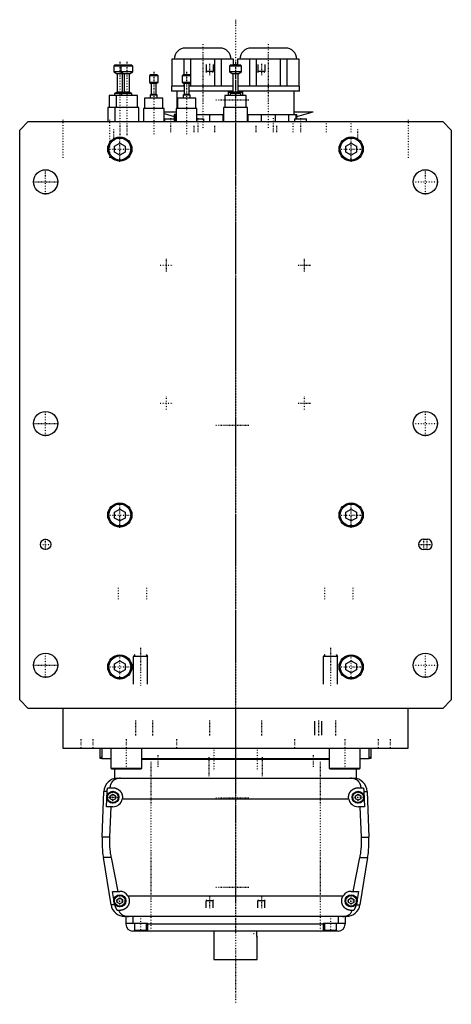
# Model space of a CAD drawing. Extents: x -125 to 125, y -123 to 447.
import ezdxf

# ---------------------------------------------------------------- set-up
doc = ezdxf.new("R2010")
doc.units = 0
doc.linetypes.add('CENTER', pattern=[1.5, 0.45, -0.5, 0.05, -0.5])
for name, color, linetype in [('AM_0', 7, 'CONTINUOUS'), ('AM_10', 7, 'CONTINUOUS'), ('AM_7', 7, 'CENTER')]:
    doc.layers.add(name, color=color, linetype=linetype)

msp = doc.modelspace()

# ---------------------------------------------------------------- linework, layer by layer
at = {"layer": 'AM_0', "color": 7, "linetype": 'CONTINUOUS'}
for p, q in [((-9, 430.5), (-29, 430.5)), ((29, 430.5), (9, 430.5)), ((-36.88, 424), (-36.88, 408.5)), ((-1.13, 424), (-36.88, 424)), ((-36.73, 408.5), (-36.73, 424)), ((-29.85, 424), (-29.85, 415)), ((-25.88, 414.56), (-25.88, 424)), ((-12.13, 424), (-12.13, 408.5)), ((-8.15, 408.5), (-8.15, 424)), ((-1.27, 424), (-1.27, 420.5)), ((-1.13, 420.5), (-1.13, 424)), ((1.12, 424), (1.12, 420.5)), ((36.87, 424), (1.12, 424)), ((1.27, 420.5), (1.27, 424)), ((8.15, 424), (8.15, 408.5)), ((12.12, 408.5), (12.12, 424)), ((25.87, 424), (25.87, 408.5)), ((29.85, 408.5), (29.85, 424)), ((36.73, 424), (36.73, 408.5)), ((36.87, 408.5), (36.87, 424)), ((-70, 420.5), (-70.5, 420)), ((-70.5, 420), (-70.5, 416.7)), ((-59.46, 420), (-70.5, 420)), ((-70.5, 416.7), (-68.5, 415.5)), ((-59.46, 416.7), (-70.5, 416.7)), ((-59.96, 420.5), (-70, 420.5)), ((-65.96, 420.5), (-66.46, 420)), ((-66.46, 420), (-66.46, 416.7)), ((-66.46, 416.7), (-64.46, 415.5)), ((-61.46, 415.5), (-59.46, 416.7)), ((-59.46, 420), (-59.96, 420.5)), ((-59.46, 416.7), (-59.46, 420)), ((-3, 420.5), (-3.5, 420)), ((-3.5, 420), (-3.5, 416.7)), ((3.5, 420), (-3.5, 420)), ((-3.5, 416.7), (-1.5, 415.5)), ((3.5, 416.7), (-3.5, 416.7)), ((3, 420.5), (-3, 420.5)), ((-1.13, 421), (1.13, 421)), ((1.5, 415.5), (3.5, 416.7)), ((3.5, 420), (3, 420.5)), ((3.5, 416.7), (3.5, 420)), ((-68.5, 415.5), (-68.5, 405)), ((-65.5, 415.5), (-68.5, 415.5)), ((-65.5, 415.5), (-64.98, 415.81)), ((-65.5, 405), (-65.5, 415.5)), ((-64.46, 415.5), (-64.46, 405)), ((-61.46, 415.5), (-64.46, 415.5)), ((-61.46, 405), (-61.46, 415.5)), ((-49.38, 415), (-49.88, 414.5)), ((-49.88, 414.5), (-49.88, 410.6)), ((-44.88, 414.5), (-49.88, 414.5)), ((-45.38, 415), (-49.38, 415)), ((-44.88, 414.5), (-45.38, 415)), ((-44.88, 410.6), (-44.88, 414.5)), ((-30.32, 415), (-30.82, 414.5)), ((-30.82, 414.5), (-30.82, 410.6)), ((-25.82, 414.5), (-30.82, 414.5)), ((-26.32, 415), (-30.32, 415)), ((-25.82, 414.5), (-26.32, 415)), ((-25.82, 410.6), (-25.82, 414.5)), ((-1.5, 415.5), (-1.5, 405)), ((1.5, 415.5), (-1.5, 415.5)), ((1.5, 405), (1.5, 415.5)), ((-68.5, 405), (-70, 404.1)), ((-65.5, 405), (-68.5, 405)), ((-64.46, 405), (-65.96, 404.1)), ((-64.98, 404.69), (-65.5, 405)), ((-61.46, 405), (-64.46, 405)), ((-59.96, 404.1), (-61.46, 405)), ((-49.88, 410.6), (-48.88, 410)), ((-44.88, 410.6), (-49.88, 410.6)), ((-48.88, 410), (-48.88, 403.5)), ((-45.88, 410), (-48.88, 410)), ((-45.88, 410), (-44.88, 410.6)), ((-45.88, 403.5), (-45.88, 410)), ((-37, 408.5), (-37, 405.5)), ((-29.83, 408.5), (-37, 408.5)), ((-29.83, 405.5), (-37, 405.5)), ((-34, 405.5), (-34, 395.5)), ((-30.82, 410.6), (-29.82, 410)), ((-25.82, 410.6), (-30.82, 410.6)), ((-29.85, 410.02), (-29.85, 408.5)), ((-29.82, 410), (-29.82, 403.5)), ((-26.82, 410), (-29.82, 410)), ((-26.82, 410), (-25.82, 410.6)), ((-26.82, 403.5), (-26.82, 410)), ((-1.49, 408.5), (-26.82, 408.5)), ((-1.48, 405.5), (-26.82, 405.5)), ((-25.88, 408.5), (-25.88, 410.56)), ((-4, 403), (-4, 405.5)), ((-4, 405), (-1.5, 405)), ((-1.5, 405), (-3, 404.1)), ((1.5, 405), (-1.5, 405)), ((37, 408.5), (1.48, 408.5)), ((37, 405.5), (1.48, 405.5)), ((1.5, 405), (4, 405)), ((3, 404.1), (1.5, 405)), ((4, 405.5), (4, 403)), ((34, 392), (34, 405.5)), ((37, 405.5), (37, 408.5)), ((-73.25, 403), (-73.25, 396)), ((-56.71, 403), (-73.25, 403)), ((-70, 404.1), (-70, 403)), ((-59.96, 404.1), (-70, 404.1)), ((-69.21, 403), (-69.21, 396)), ((-65.96, 404.1), (-65.96, 403)), ((-59.96, 403), (-59.96, 404.1)), ((-56.71, 396), (-56.71, 403)), ((-52.63, 401.5), (-52.63, 395.5)), ((-42.13, 401.5), (-52.63, 401.5)), ((-48.88, 403.5), (-49.38, 403.2)), ((-49.38, 403.2), (-49.38, 401.5)), ((-45.38, 403.2), (-49.38, 403.2)), ((-45.88, 403.5), (-48.88, 403.5)), ((-45.38, 403.2), (-45.88, 403.5)), ((-45.38, 401.5), (-45.38, 403.2)), ((-42.13, 395.5), (-42.13, 401.5)), ((-33.57, 401.5), (-33.57, 395.5)), ((-23.07, 401.5), (-33.57, 401.5)), ((-29.82, 403.5), (-30.32, 403.2)), ((-30.32, 403.2), (-30.32, 401.5)), ((-26.32, 403.2), (-30.32, 403.2)), ((-26.82, 403.5), (-29.82, 403.5)), ((-26.32, 403.2), (-26.82, 403.5)), ((-26.32, 401.5), (-26.32, 403.2)), ((-23.07, 395.5), (-23.07, 401.5)), ((-6.25, 403), (-6.25, 396)), ((6.25, 403), (-6.25, 403)), ((-3, 404.1), (-3, 403)), ((3, 404.1), (-3, 404.1)), ((3, 403), (3, 404.1)), ((6.25, 396), (6.25, 403)), ((-74, 396), (-74, 388)), ((-55.96, 396), (-74, 396)), ((-69.96, 396), (-69.96, 388)), ((-55.96, 388), (-55.96, 396)), ((-53.38, 395.5), (-53.38, 388)), ((-41.38, 395.5), (-53.38, 395.5)), ((-41.38, 388), (-41.38, 395.5)), ((-34.32, 395.5), (-34.32, 388)), ((-22.32, 395.5), (-34.32, 395.5)), ((-22.32, 388), (-22.32, 395.5)), ((-7, 396), (-7, 388)), ((7, 396), (-7, 396)), ((7, 388), (7, 396)), ((-125, 383), (-120, 388)), ((-120, 388), (120, 388)), ((-41.39, 393.5), (-34.34, 393.5)), ((-41.38, 392.5), (-35.5, 390.88)), ((-41.17, 389.5), (-41.17, 388)), ((-41.17, 389.5), (-35.5, 389.5)), ((-35.5, 392), (-35.5, 388)), ((-34.32, 392), (-35.5, 392)), ((-34.87, 388), (-34.87, 392)), ((-22.32, 392), (-7, 392)), ((-22.32, 389.5), (-18.25, 389.5)), ((-18.25, 388), (-18.25, 389.5)), ((-14.97, 392), (-14.97, 388)), ((-7.16, 388), (-7.16, 392)), ((7, 392), (35.5, 392)), ((7.16, 392), (7.16, 388)), ((14.97, 388), (14.97, 392)), ((23.03, 392), (23.03, 388)), ((30.84, 388), (30.84, 392)), ((34.03, 393.5), (45, 393.5)), ((34.17, 389.5), (34.17, 388)), ((34.17, 389.5), (41.17, 389.5)), ((34.87, 392), (34.87, 389.5)), ((35.5, 390.88), (45, 393.5)), ((35.5, 389.5), (35.5, 392)), ((41.17, 388), (41.17, 389.5)), ((120, 388), (125, 383)), ((-125, 53), (-125, 383)), ((125, 383), (125, 53)), ((-70, 373.73), (-67, 375.46)), ((-70, 370.27), (-70, 373.73)), ((-67, 375.46), (-64, 373.73)), ((-64, 373.73), (-64, 370.27)), ((64, 373.73), (67, 375.46)), ((64, 370.27), (64, 373.73)), ((67, 375.46), (70, 373.73)), ((70, 373.73), (70, 370.27)), ((-67, 368.54), (-70, 370.27)), ((-64, 370.27), (-67, 368.54)), ((67, 368.54), (64, 370.27)), ((70, 370.27), (67, 368.54)), ((-70, 161.73), (-67, 163.46)), ((-70, 158.27), (-70, 161.73)), ((-67, 163.46), (-64, 161.73)), ((-64, 161.73), (-64, 158.27)), ((64, 161.73), (67, 163.46)), ((64, 158.27), (64, 161.73)), ((67, 163.46), (70, 161.73)), ((70, 161.73), (70, 158.27)), ((-67, 156.54), (-70, 158.27)), ((-64, 158.27), (-67, 156.54)), ((67, 156.54), (64, 158.27)), ((70, 158.27), (67, 156.54)), ((109, 146), (111, 146)), ((111, 140), (109, 140)), ((-70, 73.73), (-67, 75.46)), ((-67, 75.46), (-64, 73.73)), ((64, 73.73), (67, 75.46)), ((67, 75.46), (70, 73.73)), ((-70, 70.27), (-70, 73.73)), ((-67, 68.54), (-70, 70.27)), ((-64, 70.27), (-67, 68.54)), ((-64, 73.73), (-64, 70.27)), ((64, 70.27), (64, 73.73)), ((67, 68.54), (64, 70.27)), ((70, 70.27), (67, 68.54)), ((70, 73.73), (70, 70.27)), ((-120, 48), (-125, 53)), ((125, 53), (120, 48)), ((120, 48), (-120, 48)), ((-100, 48), (-100, 25)), ((100, 25), (100, 48)), ((-100, 25), (100, 25)), ((-88.79, 25.01), (-88.79, 25)), ((-78.5, 25), (-78.5, 19.2)), ((-77.5, 25), (-77.5, 19)), ((-72.29, 25), (-72.29, 13.4)), ((-54.29, 13.4), (-54.29, 25)), ((-40.35, 25), (-40.35, 25)), ((40.35, 25), (40.35, 25)), ((54.29, 25), (54.29, 13.4)), ((72.29, 13.4), (72.29, 25)), ((77.5, 19), (77.5, 25)), ((78.5, 19.2), (78.5, 25)), ((88.79, 25), (88.79, 25.01)), ((-78.5, 19.7), (-77.56, 19.7)), ((-78.5, 19.2), (-77.56, 19.2)), ((-77.5, 19), (-72.29, 19)), ((-54.3, 18.5), (54.3, 18.5)), ((-54.29, 19), (54.29, 19)), ((72.29, 19), (77.5, 19)), ((77.56, 19.7), (78.5, 19.7)), ((77.56, 19.2), (78.5, 19.2)), ((-72.29, 13.4), (-71.89, 13)), ((-72.29, 13.4), (-54.29, 13.4)), ((-71.89, 13), (-54.69, 13)), ((-70, 13), (-70, 7.5)), ((-54.69, 13), (-54.29, 13.4)), ((54.29, 13.4), (54.69, 13)), ((54.29, 13.4), (72.29, 13.4)), ((54.69, 13), (71.89, 13)), ((70, 7.5), (70, 13)), ((71.89, 13), (72.29, 13.4)), ((-70, 7.5), (-66.56, 7.5)), ((-68.3, 7.5), (68.3, 7.5)), ((68.3, 7.5), (70, 7.5)), ((-73.97, 2), (-71, 2)), ((71, 2), (73.97, 2)), ((-77.28, -26.54), (-76.29, -0.2)), ((-74.4, -0.2), (-76.29, -0.2)), ((-74.75, -9), (-74.4, -0.2)), ((-72.5, -2.63), (-71, -1.77)), ((-72.5, -4.37), (-72.5, -2.63)), ((-71, -5.23), (-72.5, -4.37)), ((-71, -1.77), (-69.5, -2.63)), ((-69.5, -4.37), (-71, -5.23)), ((-69.5, -2.63), (-69.5, -4.37)), ((65.59, -4.5), (-65.59, -4.5)), ((69.5, -2.63), (71, -1.77)), ((69.5, -4.37), (69.5, -2.63)), ((71, -5.23), (69.5, -4.37)), ((71, -1.77), (72.5, -2.63)), ((72.5, -4.37), (71, -5.23)), ((72.5, -2.63), (72.5, -4.37)), ((74.4, -0.2), (76.29, -0.2)), ((74.4, -0.2), (74.75, -9)), ((76.29, -0.2), (77.28, -26.54)), ((-71, -9), (-74.75, -9)), ((-72.2, -9), (-72.97, -26.54)), ((74.75, -9), (71, -9)), ((72.97, -26.54), (72.2, -9)), ((-72.97, -26.54), (-77.28, -26.54)), ((72.97, -26.54), (77.28, -26.54)), ((-72.1, -65.78), (-76.54, -38.4)), ((-72.1, -38.4), (-76.54, -38.4)), ((-72.1, -38.4), (-68.19, -58)), ((68.19, -58), (72.1, -38.4)), ((72.1, -38.4), (76.54, -38.4)), ((76.54, -38.4), (72.1, -65.78)), ((-70.39, -62.62), (-71.21, -58)), ((-71.21, -58), (-67, -58)), ((-68.5, -62.63), (-67, -61.77)), ((-68.5, -64.37), (-68.5, -62.63)), ((-67, -61.77), (-65.5, -62.63)), ((-65.5, -62.63), (-65.5, -64.37)), ((-62.39, -60.5), (62.39, -60.5)), ((65.5, -62.63), (67, -61.77)), ((65.5, -64.37), (65.5, -62.63)), ((67, -58), (71.21, -58)), ((67, -61.77), (68.5, -62.63)), ((68.5, -62.63), (68.5, -64.37)), ((71.21, -58), (70.39, -62.62)), ((-69.82, -65.78), (-72.1, -65.78)), ((-69.82, -65.78), (-69.87, -65.5)), ((-67, -65.23), (-68.5, -64.37)), ((-65.5, -64.37), (-67, -65.23)), ((67, -65.23), (65.5, -64.37)), ((68.5, -64.37), (67, -65.23)), ((69.87, -65.5), (69.82, -65.78)), ((69.82, -65.78), (72.1, -65.78)), ((-67, -69), (-68.39, -69)), ((64.2, -72.5), (-64.2, -72.5)), ((-63.5, -72.5), (-63.5, -77)), ((-59.5, -72.5), (-59.5, -76.5)), ((59.5, -72.5), (59.5, -76.5)), ((63.5, -72.5), (63.5, -77)), ((68.39, -69), (67, -69)), ((-63.5, -76.5), (-51, -76.5)), ((-58.5, -76.5), (-58.5, -80.5)), ((-51.5, -80.5), (-51.5, -76.5)), ((-51, -76.5), (-51, -81)), ((51, -77), (-51, -77)), ((51, -81), (51, -76.5)), ((51, -76.5), (63.5, -76.5)), ((51.5, -76.5), (51.5, -80.5)), ((58.5, -80.5), (58.5, -76.5)), ((59.5, -81), (-59.5, -81)), ((-58.5, -80.5), (-51.5, -80.5)), ((-55, -81), (-55, -80.5)), ((-12.5, -81), (-12.5, -97.5)), ((12.43, -81.11), (12.42, -81.25)), ((12.45, -84.14), (12.47, -84.29)), ((12.49, -84.42), (12.49, -84.46)), ((12.5, -97.5), (12.5, -84.5)), ((51.5, -80.5), (58.5, -80.5)), ((55, -81), (55, -80.5)), ((-12.5, -97.5), (12.5, -97.5))]:
    msp.add_line(p, q, dxfattribs=at)
for points in [[(-66.56, 7.5, 0), (-66.61, 7.5, 0), (-66.7, 7.5, 0), (-66.8, 7.5, 0), (-66.84, 7.5, 0), (-66.89, 7.49, 0), (-66.98, 7.49, 0), (-67.08, 7.49, 0), (-67.17, 7.48, 0), (-67.26, 7.47, 0), (-67.35, 7.47, 0), (-67.4, 7.46, 0), (-67.45, 7.46, 0), (-67.54, 7.45, 0), (-67.63, 7.44, 0), (-67.72, 7.42, 0), (-67.82, 7.41, 0), (-67.91, 7.4, 0), (-67.95, 7.39, 0), (-68, 7.38, 0), (-68.09, 7.37, 0), (-68.18, 7.35, 0), (-68.23, 7.34, 0), (-68.27, 7.33, 0), (-68.36, 7.31, 0), (-68.45, 7.29, 0), (-68.49, 7.28, 0), (-68.53, 7.27, 0), (-68.62, 7.24, 0), (-68.71, 7.22, 0), (-68.79, 7.2, 0), (-68.88, 7.17, 0), (-68.96, 7.14, 0), (-69, 7.13, 0), (-69.04, 7.11, 0), (-69.13, 7.08, 0), (-69.21, 7.05, 0), (-69.29, 7.02, 0), (-69.37, 6.99, 0), (-69.45, 6.96, 0), (-69.49, 6.94, 0), (-69.53, 6.92, 0), (-69.6, 6.89, 0), (-69.68, 6.85, 0), (-69.76, 6.81, 0), (-69.83, 6.77, 0), (-69.91, 6.74, 0), (-69.94, 6.72, 0), (-69.98, 6.69, 0), (-70.05, 6.65, 0), (-70.12, 6.61, 0), (-70.19, 6.57, 0), (-70.26, 6.52, 0), (-70.33, 6.48, 0), (-70.37, 6.46, 0), (-70.4, 6.43, 0), (-70.47, 6.39, 0), (-70.53, 6.34, 0), (-70.6, 6.29, 0), (-70.66, 6.24, 0), (-70.72, 6.19, 0), (-70.75, 6.17, 0), (-70.78, 6.14, 0), (-70.84, 6.09, 0), (-70.9, 6.04, 0), (-70.93, 6.01, 0), (-70.96, 5.98, 0), (-71.02, 5.93, 0), (-71.08, 5.87, 0), (-71.1, 5.85, 0), (-71.13, 5.82, 0), (-71.19, 5.76, 0), (-71.24, 5.71, 0), (-71.29, 5.65, 0), (-71.34, 5.59, 0), (-71.4, 5.53, 0), (-71.42, 5.5, 0), (-71.45, 5.47, 0), (-71.5, 5.41, 0), (-71.54, 5.35, 0), (-71.59, 5.28, 0), (-71.64, 5.22, 0), (-71.68, 5.16, 0), (-71.71, 5.12, 0), (-71.73, 5.09, 0), (-71.77, 5.02, 0), (-71.82, 4.96, 0), (-71.86, 4.89, 0), (-71.9, 4.82, 0), (-71.94, 4.75, 0), (-71.96, 4.72, 0), (-71.98, 4.68, 0), (-72.02, 4.61, 0), (-72.06, 4.54, 0), (-72.1, 4.46, 0), (-72.13, 4.39, 0), (-72.17, 4.32, 0), (-72.18, 4.28, 0), (-72.2, 4.24, 0), (-72.24, 4.16, 0), (-72.27, 4.09, 0), (-72.3, 4.01, 0), (-72.33, 3.93, 0), (-72.36, 3.85, 0), (-72.37, 3.81, 0), (-72.39, 3.77, 0), (-72.42, 3.69, 0), (-72.44, 3.61, 0), (-72.46, 3.57, 0), (-72.47, 3.52, 0), (-72.49, 3.44, 0), (-72.52, 3.36, 0), (-72.53, 3.32, 0), (-72.54, 3.27, 0), (-72.56, 3.19, 0), (-72.58, 3.1, 0), (-72.6, 3.02, 0), (-72.62, 2.93, 0), (-72.63, 2.84, 0), (-72.64, 2.8, 0), (-72.65, 2.76, 0), (-72.66, 2.67, 0), (-72.68, 2.58, 0), (-72.72, 2.27, 0), (-72.74, 2, 0)], [(72.74, 2, 0), (72.74, 2.05, 0), (72.73, 2.14, 0), (72.72, 2.23, 0), (72.72, 2.27, 0), (72.71, 2.32, 0), (72.7, 2.41, 0), (72.69, 2.5, 0), (72.68, 2.59, 0), (72.66, 2.68, 0), (72.65, 2.76, 0), (72.64, 2.81, 0), (72.63, 2.85, 0), (72.61, 2.94, 0), (72.6, 3.03, 0), (72.58, 3.11, 0), (72.56, 3.2, 0), (72.54, 3.28, 0), (72.52, 3.33, 0), (72.51, 3.37, 0), (72.49, 3.45, 0), (72.46, 3.53, 0), (72.45, 3.58, 0), (72.44, 3.62, 0), (72.41, 3.7, 0), (72.39, 3.78, 0), (72.37, 3.82, 0), (72.36, 3.86, 0), (72.33, 3.94, 0), (72.3, 4.01, 0), (72.27, 4.09, 0), (72.23, 4.17, 0), (72.2, 4.24, 0), (72.18, 4.28, 0), (72.17, 4.32, 0), (72.13, 4.39, 0), (72.1, 4.46, 0), (72.06, 4.54, 0), (72.02, 4.61, 0), (71.98, 4.68, 0), (71.96, 4.71, 0), (71.94, 4.75, 0), (71.9, 4.82, 0), (71.86, 4.89, 0), (71.82, 4.95, 0), (71.78, 5.02, 0), (71.73, 5.08, 0), (71.71, 5.12, 0), (71.69, 5.15, 0), (71.64, 5.21, 0), (71.6, 5.28, 0), (71.55, 5.34, 0), (71.5, 5.4, 0), (71.45, 5.46, 0), (71.43, 5.49, 0), (71.4, 5.52, 0), (71.35, 5.58, 0), (71.3, 5.64, 0), (71.25, 5.7, 0), (71.19, 5.75, 0), (71.14, 5.81, 0), (71.11, 5.84, 0), (71.08, 5.87, 0), (71.03, 5.92, 0), (70.97, 5.98, 0), (70.94, 6, 0), (70.91, 6.03, 0), (70.85, 6.08, 0), (70.79, 6.13, 0), (70.76, 6.16, 0), (70.73, 6.18, 0), (70.67, 6.23, 0), (70.6, 6.28, 0), (70.54, 6.33, 0), (70.47, 6.38, 0), (70.41, 6.43, 0), (70.37, 6.45, 0), (70.34, 6.47, 0), (70.27, 6.52, 0), (70.2, 6.56, 0), (70.13, 6.61, 0), (70.06, 6.65, 0), (69.99, 6.69, 0), (69.95, 6.71, 0), (69.91, 6.73, 0), (69.84, 6.77, 0), (69.76, 6.81, 0), (69.69, 6.85, 0), (69.61, 6.88, 0), (69.53, 6.92, 0), (69.5, 6.94, 0), (69.46, 6.95, 0), (69.38, 6.99, 0), (69.3, 7.02, 0), (69.22, 7.05, 0), (69.13, 7.08, 0), (69.05, 7.11, 0), (69.01, 7.13, 0), (68.97, 7.14, 0), (68.89, 7.17, 0), (68.8, 7.19, 0), (68.72, 7.22, 0), (68.63, 7.24, 0), (68.54, 7.27, 0), (68.5, 7.28, 0), (68.46, 7.29, 0), (68.37, 7.31, 0), (68.28, 7.33, 0), (68.23, 7.34, 0), (68.19, 7.35, 0), (68.1, 7.36, 0), (68.01, 7.38, 0), (67.96, 7.39, 0), (67.91, 7.4, 0), (67.82, 7.41, 0), (67.73, 7.42, 0), (67.64, 7.44, 0), (67.55, 7.45, 0), (67.45, 7.46, 0), (67.41, 7.46, 0), (67.36, 7.47, 0), (67.27, 7.47, 0), (67.17, 7.48, 0), (67.08, 7.49, 0), (66.99, 7.49, 0), (66.89, 7.49, 0), (66.85, 7.5, 0), (66.8, 7.5, 0), (66.7, 7.5, 0), (66.61, 7.5, 0), (66.56, 7.5, 0)], [(-74.4, -0.2, 0), (-74.39, -0.14, 0), (-74.39, -0.02, 0), (-74.38, 0.1, 0), (-74.37, 0.16, 0), (-74.37, 0.23, 0), (-74.35, 0.35, 0), (-74.34, 0.47, 0), (-74.32, 0.6, 0), (-74.3, 0.72, 0), (-74.28, 0.85, 0), (-74.27, 0.91, 0), (-74.26, 0.97, 0), (-74.23, 1.1, 0), (-74.2, 1.22, 0), (-74.17, 1.34, 0), (-74.14, 1.47, 0), (-74.1, 1.59, 0), (-74.09, 1.65, 0), (-74.07, 1.71, 0), (-74.03, 1.83, 0), (-73.99, 1.94, 0), (-73.97, 2, 0)], [(-71, 2, 0), (-70.96, 2, 0), (-70.87, 2, 0), (-70.78, 2, 0), (-70.73, 1.99, 0), (-70.69, 1.99, 0), (-70.6, 1.99, 0), (-70.51, 1.98, 0), (-70.42, 1.97, 0), (-70.33, 1.96, 0), (-70.24, 1.95, 0), (-70.19, 1.94, 0), (-70.15, 1.93, 0), (-70.06, 1.92, 0), (-69.97, 1.9, 0), (-69.88, 1.88, 0), (-69.79, 1.86, 0), (-69.7, 1.84, 0), (-69.65, 1.83, 0), (-69.61, 1.82, 0), (-69.52, 1.8, 0), (-69.43, 1.77, 0), (-69.38, 1.76, 0), (-69.34, 1.74, 0), (-69.25, 1.72, 0), (-69.17, 1.69, 0), (-69.12, 1.67, 0), (-69.08, 1.65, 0), (-68.99, 1.62, 0), (-68.91, 1.59, 0), (-68.82, 1.55, 0), (-68.74, 1.51, 0), (-68.66, 1.48, 0), (-68.61, 1.46, 0), (-68.57, 1.44, 0), (-68.49, 1.39, 0), (-68.41, 1.35, 0), (-68.33, 1.31, 0), (-68.25, 1.26, 0), (-68.17, 1.22, 0), (-68.14, 1.2, 0), (-68.1, 1.17, 0), (-68.02, 1.12, 0), (-67.95, 1.07, 0), (-67.87, 1.02, 0), (-67.8, 0.97, 0), (-67.73, 0.92, 0), (-67.69, 0.89, 0), (-67.66, 0.87, 0), (-67.59, 0.81, 0), (-67.52, 0.76, 0), (-67.45, 0.7, 0), (-67.39, 0.65, 0), (-67.32, 0.59, 0), (-67.29, 0.56, 0), (-67.26, 0.53, 0), (-67.2, 0.47, 0), (-67.14, 0.41, 0), (-67.08, 0.35, 0), (-67.02, 0.29, 0), (-66.96, 0.23, 0), (-66.93, 0.2, 0), (-66.9, 0.17, 0), (-66.84, 0.1, 0), (-66.79, 0.04, 0), (-66.76, 0, 0), (-66.73, -0.03, 0), (-66.68, -0.1, 0), (-66.62, -0.17, 0), (-66.6, -0.2, 0), (-66.57, -0.24, 0), (-66.52, -0.31, 0), (-66.47, -0.38, 0), (-66.42, -0.45, 0), (-66.37, -0.53, 0), (-66.32, -0.6, 0), (-66.3, -0.64, 0), (-66.28, -0.68, 0), (-66.23, -0.76, 0), (-66.19, -0.83, 0), (-66.15, -0.91, 0), (-66.11, -0.99, 0), (-66.06, -1.07, 0), (-66.05, -1.11, 0), (-66.03, -1.15, 0), (-65.99, -1.23, 0), (-65.95, -1.32, 0), (-65.92, -1.4, 0), (-65.88, -1.48, 0), (-65.85, -1.57, 0), (-65.84, -1.61, 0), (-65.82, -1.65, 0), (-65.79, -1.74, 0), (-65.76, -1.82, 0), (-65.74, -1.91, 0), (-65.71, -1.99, 0), (-65.69, -2.08, 0), (-65.68, -2.12, 0), (-65.66, -2.17, 0), (-65.64, -2.25, 0), (-65.62, -2.34, 0), (-65.61, -2.43, 0), (-65.59, -2.52, 0), (-65.57, -2.6, 0), (-65.57, -2.65, 0), (-65.56, -2.69, 0), (-65.55, -2.78, 0), (-65.54, -2.87, 0), (-65.53, -2.91, 0), (-65.53, -2.96, 0), (-65.52, -3.04, 0), (-65.51, -3.13, 0), (-65.51, -3.18, 0), (-65.51, -3.22, 0), (-65.5, -3.31, 0), (-65.5, -3.39, 0), (-65.5, -3.48, 0), (-65.5, -3.57, 0), (-65.5, -3.65, 0), (-65.5, -3.7, 0), (-65.51, -3.74, 0), (-65.51, -3.83, 0), (-65.52, -3.92, 0), (-65.52, -4.01, 0), (-65.53, -4.1, 0), (-65.54, -4.19, 0), (-65.55, -4.23, 0), (-65.55, -4.28, 0), (-65.57, -4.37, 0), (-65.58, -4.46, 0), (-65.59, -4.5, 0)], [(65.59, -4.5, 0), (65.58, -4.46, 0), (65.57, -4.37, 0), (65.55, -4.28, 0), (65.55, -4.23, 0), (65.54, -4.19, 0), (65.53, -4.1, 0), (65.52, -4.01, 0), (65.52, -3.92, 0), (65.51, -3.83, 0), (65.51, -3.74, 0), (65.5, -3.7, 0), (65.5, -3.65, 0), (65.5, -3.57, 0), (65.5, -3.48, 0), (65.5, -3.39, 0), (65.5, -3.31, 0), (65.51, -3.22, 0), (65.51, -3.18, 0), (65.51, -3.13, 0), (65.52, -3.04, 0), (65.53, -2.96, 0), (65.53, -2.91, 0), (65.54, -2.87, 0), (65.55, -2.78, 0), (65.56, -2.69, 0), (65.57, -2.65, 0), (65.57, -2.6, 0), (65.59, -2.52, 0), (65.61, -2.43, 0), (65.62, -2.34, 0), (65.64, -2.25, 0), (65.66, -2.17, 0), (65.68, -2.12, 0), (65.69, -2.08, 0), (65.71, -1.99, 0), (65.74, -1.91, 0), (65.76, -1.82, 0), (65.79, -1.74, 0), (65.82, -1.65, 0), (65.84, -1.61, 0), (65.85, -1.57, 0), (65.88, -1.48, 0), (65.92, -1.4, 0), (65.95, -1.32, 0), (65.99, -1.23, 0), (66.03, -1.15, 0), (66.05, -1.11, 0), (66.06, -1.07, 0), (66.11, -0.99, 0), (66.15, -0.91, 0), (66.19, -0.83, 0), (66.23, -0.76, 0), (66.28, -0.68, 0), (66.3, -0.64, 0), (66.32, -0.6, 0), (66.37, -0.53, 0), (66.42, -0.45, 0), (66.47, -0.38, 0), (66.52, -0.31, 0), (66.57, -0.24, 0), (66.6, -0.2, 0), (66.62, -0.17, 0), (66.68, -0.1, 0), (66.73, -0.03, 0), (66.76, 0, 0), (66.79, 0.04, 0), (66.84, 0.1, 0), (66.9, 0.17, 0), (66.93, 0.2, 0), (66.96, 0.23, 0), (67.02, 0.29, 0), (67.08, 0.35, 0), (67.14, 0.41, 0), (67.2, 0.47, 0), (67.26, 0.53, 0), (67.29, 0.56, 0), (67.32, 0.59, 0), (67.39, 0.65, 0), (67.45, 0.7, 0), (67.52, 0.76, 0), (67.59, 0.81, 0), (67.66, 0.87, 0), (67.69, 0.89, 0), (67.73, 0.92, 0), (67.8, 0.97, 0), (67.87, 1.02, 0), (67.95, 1.07, 0), (68.02, 1.12, 0), (68.1, 1.17, 0), (68.14, 1.2, 0), (68.17, 1.22, 0), (68.25, 1.26, 0), (68.33, 1.31, 0), (68.41, 1.35, 0), (68.49, 1.39, 0), (68.57, 1.44, 0), (68.61, 1.46, 0), (68.66, 1.48, 0), (68.74, 1.51, 0), (68.82, 1.55, 0), (68.91, 1.59, 0), (68.99, 1.62, 0), (69.08, 1.65, 0), (69.12, 1.67, 0), (69.17, 1.69, 0), (69.25, 1.72, 0), (69.34, 1.74, 0), (69.38, 1.76, 0), (69.43, 1.77, 0), (69.52, 1.8, 0), (69.61, 1.82, 0), (69.65, 1.83, 0), (69.7, 1.84, 0), (69.79, 1.86, 0), (69.88, 1.88, 0), (69.97, 1.9, 0), (70.06, 1.92, 0), (70.15, 1.93, 0), (70.19, 1.94, 0), (70.24, 1.95, 0), (70.33, 1.96, 0), (70.42, 1.97, 0), (70.51, 1.98, 0), (70.6, 1.99, 0), (70.69, 1.99, 0), (70.73, 1.99, 0), (70.78, 2, 0), (70.87, 2, 0), (70.96, 2, 0), (71, 2, 0)], [(73.97, 2, 0), (73.99, 1.94, 0), (74.03, 1.83, 0), (74.07, 1.71, 0), (74.09, 1.65, 0), (74.1, 1.59, 0), (74.14, 1.47, 0), (74.17, 1.34, 0), (74.2, 1.22, 0), (74.23, 1.1, 0), (74.26, 0.97, 0), (74.27, 0.91, 0), (74.28, 0.85, 0), (74.3, 0.72, 0), (74.32, 0.6, 0), (74.34, 0.47, 0), (74.35, 0.35, 0), (74.37, 0.23, 0), (74.37, 0.16, 0), (74.38, 0.1, 0), (74.39, -0.02, 0), (74.39, -0.14, 0), (74.4, -0.2, 0)], [(-72.97, -26.54, 0), (-72.99, -26.87, 0), (-73.01, -27.51, 0), (-73.02, -28.16, 0), (-73.02, -28.47, 0), (-73.02, -28.79, 0), (-73.02, -29.43, 0), (-73, -30.07, 0), (-72.98, -30.72, 0), (-72.96, -31.37, 0), (-72.92, -32.03, 0), (-72.9, -32.36, 0), (-72.87, -32.69, 0), (-72.82, -33.35, 0), (-72.75, -34.02, 0), (-72.68, -34.69, 0), (-72.59, -35.36, 0), (-72.5, -36.04, 0), (-72.45, -36.38, 0), (-72.4, -36.71, 0), (-72.29, -37.39, 0), (-72.17, -38.06, 0), (-72.1, -38.4, 0)], [(72.1, -38.4, 0), (72.17, -38.06, 0), (72.29, -37.39, 0), (72.4, -36.71, 0), (72.45, -36.38, 0), (72.5, -36.04, 0), (72.59, -35.36, 0), (72.68, -34.69, 0), (72.75, -34.02, 0), (72.82, -33.35, 0), (72.87, -32.69, 0), (72.9, -32.36, 0), (72.92, -32.03, 0), (72.96, -31.37, 0), (72.98, -30.72, 0), (73, -30.07, 0), (73.02, -29.43, 0), (73.02, -28.79, 0), (73.02, -28.47, 0), (73.02, -28.16, 0), (73.01, -27.51, 0), (72.99, -26.87, 0), (72.97, -26.54, 0)], [(-62.39, -60.5, 0), (-62.36, -60.55, 0), (-62.3, -60.65, 0), (-62.24, -60.74, 0), (-62.21, -60.79, 0), (-62.18, -60.84, 0), (-62.13, -60.95, 0), (-62.08, -61.05, 0), (-62.03, -61.15, 0), (-61.98, -61.26, 0), (-61.93, -61.36, 0), (-61.91, -61.41, 0), (-61.89, -61.47, 0), (-61.85, -61.57, 0), (-61.81, -61.68, 0), (-61.77, -61.79, 0), (-61.74, -61.9, 0), (-61.71, -62.01, 0), (-61.69, -62.06, 0), (-61.68, -62.12, 0), (-61.65, -62.23, 0), (-61.62, -62.34, 0), (-61.61, -62.39, 0), (-61.6, -62.45, 0), (-61.58, -62.56, 0), (-61.56, -62.66, 0), (-61.56, -62.72, 0), (-61.55, -62.77, 0), (-61.53, -62.88, 0), (-61.52, -62.99, 0), (-61.51, -63.1, 0), (-61.51, -63.21, 0), (-61.5, -63.31, 0), (-61.5, -63.37, 0), (-61.5, -63.42, 0), (-61.5, -63.52, 0), (-61.5, -63.63, 0), (-61.5, -63.73, 0), (-61.51, -63.84, 0), (-61.52, -63.95, 0), (-61.52, -64, 0), (-61.53, -64.05, 0), (-61.54, -64.16, 0), (-61.55, -64.26, 0), (-61.57, -64.37, 0), (-61.59, -64.47, 0), (-61.61, -64.58, 0), (-61.62, -64.63, 0), (-61.63, -64.69, 0), (-61.65, -64.79, 0), (-61.68, -64.9, 0), (-61.71, -65, 0), (-61.74, -65.1, 0), (-61.77, -65.21, 0), (-61.79, -65.26, 0), (-61.81, -65.31, 0), (-61.84, -65.41, 0), (-61.88, -65.51, 0), (-61.92, -65.61, 0), (-61.96, -65.71, 0), (-62.01, -65.81, 0), (-62.03, -65.86, 0), (-62.05, -65.9, 0), (-62.1, -66, 0), (-62.15, -66.1, 0), (-62.18, -66.14, 0), (-62.2, -66.19, 0), (-62.26, -66.28, 0), (-62.31, -66.37, 0), (-62.34, -66.42, 0), (-62.37, -66.46, 0), (-62.43, -66.55, 0), (-62.49, -66.64, 0), (-62.55, -66.73, 0), (-62.61, -66.81, 0), (-62.67, -66.9, 0), (-62.71, -66.94, 0), (-62.74, -66.98, 0), (-62.81, -67.06, 0), (-62.87, -67.14, 0), (-62.94, -67.21, 0), (-63.01, -67.29, 0), (-63.09, -67.36, 0), (-63.12, -67.4, 0), (-63.16, -67.44, 0), (-63.23, -67.51, 0), (-63.31, -67.58, 0), (-63.38, -67.64, 0), (-63.46, -67.71, 0), (-63.55, -67.78, 0), (-63.59, -67.81, 0), (-63.63, -67.85, 0), (-63.71, -67.91, 0), (-63.8, -67.97, 0), (-63.89, -68.04, 0), (-63.98, -68.1, 0), (-64.07, -68.15, 0), (-64.12, -68.18, 0), (-64.16, -68.21, 0), (-64.26, -68.27, 0), (-64.36, -68.32, 0), (-64.45, -68.37, 0), (-64.55, -68.43, 0), (-64.65, -68.47, 0), (-64.7, -68.5, 0), (-64.76, -68.52, 0), (-64.86, -68.57, 0), (-64.96, -68.61, 0), (-65.02, -68.63, 0), (-65.07, -68.65, 0), (-65.17, -68.69, 0), (-65.28, -68.72, 0), (-65.34, -68.74, 0), (-65.39, -68.76, 0), (-65.5, -68.79, 0), (-65.61, -68.82, 0), (-65.72, -68.85, 0), (-65.83, -68.87, 0), (-65.94, -68.9, 0), (-66, -68.91, 0), (-66.05, -68.92, 0), (-66.16, -68.94, 0), (-66.27, -68.95, 0), (-66.39, -68.97, 0), (-66.5, -68.98, 0), (-66.61, -68.99, 0), (-66.67, -68.99, 0), (-66.72, -68.99, 0), (-66.83, -69, 0), (-66.94, -69, 0), (-67, -69, 0)], [(67, -69, 0), (66.94, -69, 0), (66.83, -69, 0), (66.72, -68.99, 0), (66.67, -68.99, 0), (66.61, -68.99, 0), (66.5, -68.98, 0), (66.39, -68.97, 0), (66.27, -68.95, 0), (66.16, -68.94, 0), (66.05, -68.92, 0), (66, -68.91, 0), (65.94, -68.9, 0), (65.83, -68.87, 0), (65.72, -68.85, 0), (65.61, -68.82, 0), (65.5, -68.79, 0), (65.39, -68.76, 0), (65.34, -68.74, 0), (65.28, -68.72, 0), (65.17, -68.69, 0), (65.07, -68.65, 0), (65.02, -68.63, 0), (64.96, -68.61, 0), (64.86, -68.57, 0), (64.76, -68.52, 0), (64.7, -68.5, 0), (64.65, -68.47, 0), (64.55, -68.43, 0), (64.45, -68.37, 0), (64.36, -68.32, 0), (64.26, -68.27, 0), (64.16, -68.21, 0), (64.12, -68.18, 0), (64.07, -68.15, 0), (63.98, -68.1, 0), (63.89, -68.04, 0), (63.8, -67.97, 0), (63.71, -67.91, 0), (63.63, -67.85, 0), (63.59, -67.81, 0), (63.55, -67.78, 0), (63.46, -67.71, 0), (63.38, -67.64, 0), (63.31, -67.58, 0), (63.23, -67.51, 0), (63.16, -67.44, 0), (63.12, -67.4, 0), (63.09, -67.36, 0), (63.01, -67.29, 0), (62.94, -67.21, 0), (62.87, -67.14, 0), (62.81, -67.06, 0), (62.74, -66.98, 0), (62.71, -66.94, 0), (62.67, -66.9, 0), (62.61, -66.81, 0), (62.55, -66.73, 0), (62.49, -66.64, 0), (62.43, -66.55, 0), (62.37, -66.46, 0), (62.34, -66.42, 0), (62.31, -66.37, 0), (62.26, -66.28, 0), (62.2, -66.19, 0), (62.18, -66.14, 0), (62.15, -66.1, 0), (62.1, -66, 0), (62.05, -65.9, 0), (62.03, -65.86, 0), (62.01, -65.81, 0), (61.96, -65.71, 0), (61.92, -65.61, 0), (61.88, -65.51, 0), (61.84, -65.41, 0), (61.81, -65.31, 0), (61.79, -65.26, 0), (61.77, -65.21, 0), (61.74, -65.1, 0), (61.71, -65, 0), (61.68, -64.9, 0), (61.65, -64.79, 0), (61.63, -64.69, 0), (61.62, -64.63, 0), (61.61, -64.58, 0), (61.59, -64.47, 0), (61.57, -64.37, 0), (61.55, -64.26, 0), (61.54, -64.16, 0), (61.53, -64.05, 0), (61.52, -64, 0), (61.52, -63.95, 0), (61.51, -63.84, 0), (61.5, -63.73, 0), (61.5, -63.63, 0), (61.5, -63.52, 0), (61.5, -63.42, 0), (61.5, -63.37, 0), (61.5, -63.31, 0), (61.51, -63.21, 0), (61.51, -63.1, 0), (61.52, -62.99, 0), (61.53, -62.88, 0), (61.55, -62.77, 0), (61.56, -62.72, 0), (61.56, -62.66, 0), (61.58, -62.56, 0), (61.6, -62.45, 0), (61.61, -62.39, 0), (61.62, -62.34, 0), (61.65, -62.23, 0), (61.68, -62.12, 0), (61.69, -62.06, 0), (61.71, -62.01, 0), (61.74, -61.9, 0), (61.77, -61.79, 0), (61.81, -61.68, 0), (61.85, -61.57, 0), (61.89, -61.47, 0), (61.91, -61.41, 0), (61.93, -61.36, 0), (61.98, -61.26, 0), (62.03, -61.15, 0), (62.08, -61.05, 0), (62.13, -60.95, 0), (62.18, -60.84, 0), (62.21, -60.79, 0), (62.24, -60.74, 0), (62.3, -60.65, 0), (62.36, -60.55, 0), (62.39, -60.5, 0)], [(-68.39, -69, 0), (-68.45, -68.92, 0), (-68.56, -68.77, 0), (-68.67, -68.61, 0), (-68.72, -68.53, 0), (-68.77, -68.45, 0), (-68.88, -68.28, 0), (-68.98, -68.11, 0), (-69.07, -67.93, 0), (-69.17, -67.75, 0), (-69.26, -67.57, 0), (-69.3, -67.47, 0), (-69.34, -67.38, 0), (-69.42, -67.19, 0), (-69.49, -67.01, 0), (-69.55, -66.83, 0), (-69.61, -66.65, 0), (-69.66, -66.46, 0), (-69.69, -66.37, 0), (-69.71, -66.27, 0), (-69.76, -66.08, 0), (-69.8, -65.88, 0), (-69.82, -65.78, 0)], [(69.82, -65.78, 0), (69.8, -65.88, 0), (69.76, -66.08, 0), (69.71, -66.27, 0), (69.69, -66.37, 0), (69.66, -66.46, 0), (69.61, -66.65, 0), (69.55, -66.83, 0), (69.49, -67.01, 0), (69.42, -67.19, 0), (69.34, -67.38, 0), (69.3, -67.47, 0), (69.26, -67.57, 0), (69.17, -67.75, 0), (69.07, -67.93, 0), (68.98, -68.11, 0), (68.88, -68.28, 0), (68.77, -68.45, 0), (68.72, -68.53, 0), (68.67, -68.61, 0), (68.56, -68.77, 0), (68.45, -68.92, 0), (68.39, -69, 0)], [(-67.64, -69, 0), (-67.57, -69.19, 0), (-67.42, -69.55, 0), (-67.24, -69.89, 0), (-67.14, -70.05, 0), (-67.04, -70.21, 0), (-66.82, -70.51, 0), (-66.59, -70.78, 0), (-66.32, -71.04, 0), (-66.16, -71.19, 0), (-66.11, -71.23, 0), (-66.07, -71.27, 0), (-66.04, -71.29, 0), (-66.02, -71.31, 0), (-65.97, -71.34, 0), (-65.92, -71.38, 0), (-65.87, -71.42, 0), (-65.81, -71.45, 0), (-65.76, -71.49, 0), (-65.73, -71.51, 0), (-65.71, -71.53, 0), (-65.65, -71.56, 0), (-65.6, -71.6, 0), (-65.57, -71.61, 0), (-65.54, -71.63, 0), (-65.49, -71.66, 0), (-65.43, -71.69, 0), (-65.4, -71.71, 0), (-65.38, -71.73, 0), (-65.32, -71.76, 0), (-65.26, -71.79, 0), (-65.2, -71.82, 0), (-65.14, -71.85, 0), (-65.08, -71.88, 0), (-65.05, -71.89, 0), (-65.02, -71.91, 0), (-64.96, -71.93, 0), (-64.9, -71.96, 0), (-64.83, -71.99, 0), (-64.77, -72.01, 0), (-64.71, -72.04, 0), (-64.68, -72.05, 0), (-64.64, -72.06, 0), (-64.58, -72.09, 0), (-64.52, -72.11, 0), (-64.45, -72.13, 0), (-64.39, -72.15, 0), (-64.32, -72.17, 0), (-64.29, -72.18, 0), (-64.25, -72.19, 0), (-64.19, -72.21, 0), (-64.12, -72.23, 0), (-64.05, -72.25, 0), (-63.98, -72.27, 0), (-63.92, -72.28, 0), (-63.88, -72.29, 0), (-63.85, -72.3, 0), (-63.78, -72.31, 0), (-63.71, -72.33, 0), (-63.64, -72.34, 0), (-63.57, -72.36, 0), (-63.5, -72.37, 0), (-63.46, -72.38, 0), (-63.43, -72.38, 0), (-63.36, -72.39, 0), (-63.28, -72.41, 0), (-63.25, -72.41, 0), (-63.21, -72.42, 0), (-63.14, -72.43, 0), (-63.07, -72.43, 0), (-63.03, -72.44, 0), (-62.99, -72.44, 0), (-62.92, -72.45, 0), (-62.85, -72.46, 0), (-62.77, -72.46, 0), (-62.7, -72.47, 0), (-62.63, -72.48, 0), (-62.59, -72.48, 0), (-62.55, -72.48, 0), (-62.48, -72.49, 0), (-62.41, -72.49, 0), (-62.15, -72.5, 0), (-61.92, -72.5, 0)], [(61.92, -72.5, 0), (62.15, -72.5, 0), (62.41, -72.49, 0), (62.48, -72.49, 0), (62.55, -72.48, 0), (62.59, -72.48, 0), (62.63, -72.48, 0), (62.7, -72.47, 0), (62.77, -72.46, 0), (62.85, -72.46, 0), (62.92, -72.45, 0), (62.99, -72.44, 0), (63.03, -72.44, 0), (63.07, -72.43, 0), (63.14, -72.43, 0), (63.21, -72.42, 0), (63.25, -72.41, 0), (63.28, -72.41, 0), (63.36, -72.39, 0), (63.43, -72.38, 0), (63.46, -72.38, 0), (63.5, -72.37, 0), (63.57, -72.36, 0), (63.64, -72.34, 0), (63.71, -72.33, 0), (63.78, -72.31, 0), (63.86, -72.3, 0), (63.89, -72.29, 0), (63.93, -72.28, 0), (63.99, -72.26, 0), (64.06, -72.25, 0), (64.13, -72.23, 0), (64.2, -72.21, 0), (64.27, -72.19, 0), (64.3, -72.18, 0), (64.33, -72.17, 0), (64.4, -72.15, 0), (64.47, -72.13, 0), (64.53, -72.1, 0), (64.6, -72.08, 0), (64.66, -72.06, 0), (64.69, -72.04, 0), (64.72, -72.03, 0), (64.79, -72.01, 0), (64.85, -71.98, 0), (64.91, -71.95, 0), (64.97, -71.93, 0), (65.03, -71.9, 0), (65.06, -71.89, 0), (65.09, -71.87, 0), (65.15, -71.84, 0), (65.21, -71.81, 0), (65.27, -71.78, 0), (65.33, -71.75, 0), (65.39, -71.72, 0), (65.42, -71.7, 0), (65.45, -71.69, 0), (65.5, -71.65, 0), (65.56, -71.62, 0), (65.59, -71.6, 0), (65.61, -71.59, 0), (65.67, -71.55, 0), (65.72, -71.52, 0), (65.75, -71.5, 0), (65.78, -71.48, 0), (65.83, -71.44, 0), (65.88, -71.41, 0), (65.93, -71.37, 0), (65.98, -71.33, 0), (66.03, -71.29, 0), (66.06, -71.27, 0), (66.08, -71.25, 0), (66.13, -71.21, 0), (66.18, -71.17, 0), (66.34, -71.03, 0), (66.6, -70.77, 0), (66.84, -70.49, 0), (67.05, -70.19, 0), (67.15, -70.03, 0), (67.25, -69.87, 0), (67.42, -69.54, 0), (67.57, -69.18, 0), (67.64, -69, 0)], [(12.5, -84.5, 0), (12.5, -84.5, 0), (12.5, -84.5, 0), (12.5, -84.5, 0), (12.5, -84.5, 0), (12.5, -84.49, 0), (12.5, -84.49, 0), (12.5, -84.48, 0), (12.5, -84.48, 0), (12.5, -84.47, 0), (12.49, -84.46, 0), (12.49, -84.46, 0), (12.49, -84.45, 0), (12.49, -84.44, 0), (12.49, -84.43, 0), (12.49, -84.42, 0), (12.49, -84.4, 0), (12.48, -84.39, 0), (12.48, -84.38, 0), (12.48, -84.37, 0), (12.48, -84.35, 0), (12.48, -84.34, 0), (12.48, -84.33, 0), (12.48, -84.32, 0), (12.47, -84.3, 0), (12.47, -84.28, 0), (12.47, -84.27, 0), (12.47, -84.25, 0), (12.47, -84.23, 0), (12.46, -84.21, 0), (12.46, -84.18, 0), (12.46, -84.16, 0), (12.45, -84.13, 0), (12.45, -84.12, 0), (12.45, -84.11, 0), (12.45, -84.08, 0), (12.44, -84.05, 0), (12.44, -84.02, 0), (12.44, -83.99, 0), (12.44, -83.96, 0), (12.43, -83.95, 0), (12.43, -83.93, 0), (12.43, -83.9, 0), (12.43, -83.87, 0), (12.42, -83.84, 0), (12.42, -83.8, 0), (12.42, -83.77, 0), (12.42, -83.75, 0), (12.41, -83.74, 0), (12.41, -83.7, 0), (12.41, -83.67, 0), (12.41, -83.63, 0), (12.4, -83.59, 0), (12.4, -83.55, 0), (12.4, -83.54, 0), (12.4, -83.52, 0), (12.39, -83.48, 0), (12.39, -83.44, 0), (12.39, -83.4, 0), (12.39, -83.36, 0), (12.38, -83.32, 0), (12.38, -83.3, 0), (12.38, -83.27, 0), (12.38, -83.23, 0), (12.38, -83.19, 0), (12.38, -83.17, 0), (12.38, -83.15, 0), (12.37, -83.11, 0), (12.37, -83.06, 0), (12.37, -83.04, 0), (12.37, -83.02, 0), (12.37, -82.98, 0), (12.37, -82.93, 0), (12.37, -82.89, 0), (12.36, -82.85, 0), (12.36, -82.8, 0), (12.36, -82.78, 0), (12.36, -82.76, 0), (12.36, -82.72, 0), (12.36, -82.67, 0), (12.36, -82.63, 0), (12.36, -82.59, 0), (12.36, -82.55, 0), (12.36, -82.53, 0), (12.36, -82.5, 0), (12.36, -82.46, 0), (12.36, -82.42, 0), (12.36, -82.38, 0), (12.36, -82.33, 0), (12.36, -82.29, 0), (12.36, -82.27, 0), (12.36, -82.25, 0), (12.36, -82.21, 0), (12.36, -82.16, 0), (12.37, -82.12, 0), (12.37, -82.07, 0), (12.37, -82.03, 0), (12.37, -82.01, 0), (12.37, -81.99, 0), (12.37, -81.95, 0), (12.37, -81.9, 0), (12.38, -81.86, 0), (12.38, -81.82, 0), (12.38, -81.78, 0), (12.38, -81.75, 0), (12.38, -81.73, 0), (12.38, -81.69, 0), (12.39, -81.65, 0), (12.39, -81.63, 0), (12.39, -81.61, 0), (12.39, -81.57, 0), (12.39, -81.53, 0), (12.4, -81.51, 0), (12.4, -81.49, 0), (12.4, -81.45, 0), (12.4, -81.42, 0), (12.4, -81.38, 0), (12.41, -81.34, 0), (12.41, -81.31, 0), (12.41, -81.29, 0), (12.41, -81.27, 0), (12.42, -81.24, 0), (12.42, -81.2, 0), (12.42, -81.17, 0), (12.43, -81.14, 0), (12.43, -81.11, 0), (12.43, -81.09, 0), (12.43, -81.07, 0), (12.43, -81.04, 0), (12.44, -81.01, 0), (12.44, -81, 0)]]:
    msp.add_polyline3d(points, dxfattribs=at)
for centre, radius in [((-67, 372), 7), ((-67, 372), 6.35), ((67, 372), 7), ((67, 372), 6.35), ((-110, 353), 7), ((110, 353), 7), ((-110, 213), 7), ((110, 213), 7), ((-67, 160), 7), ((-67, 160), 6.35), ((67, 160), 7), ((67, 160), 6.35), ((-110, 143), 3), ((-110, 73), 7), ((110, 73), 7), ((-67, 72), 7), ((-67, 72), 6.35), ((67, 72), 7), ((67, 72), 6.35), ((-71, -3.5), 3.5), ((71, -3.5), 3.5), ((-71, -3.5), 3.1), ((71, -3.5), 3.1), ((-67, -63.5), 3.5), ((-67, -63.5), 3.1), ((67, -63.5), 3.5), ((67, -63.5), 3.1)]:
    msp.add_circle(centre, radius, dxfattribs=at)
for centre, radius, start, end in [((-29, 424), 6.5, 90, 180), ((-9, 424), 6.5, 0, 90), ((9, 424), 6.5, 90, 180), ((29, 424), 6.5, 0, 90), ((109, 143), 3, 90, 270), ((111, 143), 3, 270, 90), ((-68.3, -0.5), 8, 90, 177.861), ((68.3, -0.5), 8, 2.139, 90), ((-71, -3.5), 5.5, 270, 349.5243), ((71, -3.5), 5.5, 190.4757, 270), ((-17.32, -28.78), 60, 177.861, 189.225), ((17.32, -28.78), 60, 350.775, 2.139), ((-67, -63.5), 5.5, 33.0557, 90), ((67, -63.5), 5.5, 90, 146.9443), ((-64.2, -64.5), 8, 189.225, 270), ((64.2, -64.5), 8, 270, 350.775), ((-59.5, -77), 4, 180, 270), ((59.5, -77), 4, 270, 0)]:
    msp.add_arc(centre, radius, start, end, dxfattribs=at)
at = {"layer": 'AM_10', "color": 7, "linetype": 'CONTINUOUS'}
for p, q in [((-17, 421), (-17, 417)), ((-13, 417), (-17, 417)), ((-16.62, 416.34), (-17, 417)), ((-13.38, 416.34), (-13, 417)), ((-13, 421), (-13, 417)), ((13, 421), (13, 417)), ((17, 417), (13, 417)), ((13.38, 416.34), (13, 417)), ((16.62, 416.34), (17, 417)), ((17, 421), (17, 417)), ((-58.32, 79.17), (-59, 78)), ((-51, 78), (-59, 78)), ((-59, 62), (-59, 78)), ((-51.68, 79.17), (-51, 78)), ((-51, 62), (-51, 78)), ((51.68, 79.17), (51, 78)), ((59, 78), (51, 78)), ((51, 62), (51, 78)), ((58.32, 79.17), (59, 78)), ((59, 62), (59, 78)), ((46, 32.5), (46, 40.5)), ((50, 32.5), (50, 40.5)), ((-16.62, -62.84), (-17, -63.5)), ((-13, -63.5), (-17, -63.5)), ((-17, -67.5), (-17, -63.5)), ((-13.38, -62.84), (-13, -63.5)), ((-13, -67.5), (-13, -63.5)), ((13.38, -62.84), (13, -63.5)), ((17, -63.5), (13, -63.5)), ((13, -67.5), (13, -63.5)), ((16.62, -62.84), (17, -63.5)), ((17, -67.5), (17, -63.5))]:
    msp.add_line(p, q, dxfattribs=at)
at = {"layer": 'AM_7', "color": 4, "linetype": 'CENTER'}
for p, q in [((0, 446.93), (0, -123.42)), ((-19, 432.75), (-19, 383.25)), ((19, 432.75), (19, 383.25)), ((-67, 422.43), (-67, 380.07)), ((-62.96, 422.43), (-62.96, 380.07)), ((0, 422.43), (0, -18.4)), ((-47.38, 416.65), (-47.38, 380.35)), ((-28.32, 416.65), (-28.32, 380.35)), ((-15, 421.3), (-15, 414.7)), ((15, 421.3), (15, 414.7)), ((0, 410.46), (0, 301.29)), ((-11.38, 400.5), (7.87, 400.5)), ((-100, 389), (-100, 367)), ((-73, 389), (-73, 367)), ((-37.67, 389.88), (-37.67, 381.62)), ((-21.75, 389.88), (-21.75, 381.62)), ((21.75, 389.88), (21.75, 381.62)), ((37.67, 389.88), (37.67, 381.62)), ((100, 389), (100, 367)), ((-70.71, 383.3), (-70.71, 376.7)), ((-24, 381.82), (-24, 385.68)), ((-12, 381.82), (-12, 385.68)), ((12, 381.82), (12, 385.68)), ((24, 381.82), (24, 385.68)), ((33.49, 381.75), (33.49, 387.25)), ((52.64, 381.75), (52.64, 387.25)), ((67, 381.75), (67, 387.25)), ((70.71, 383.3), (70.71, 376.7)), ((-67, 364.65), (-67, 379.35)), ((67, 364.65), (67, 379.35)), ((-74.35, 372), (-59.65, 372)), ((59.65, 372), (74.35, 372)), ((-110, 345.65), (-110, 360.35)), ((110, 345.65), (110, 360.35)), ((-117.35, 353), (-102.65, 353)), ((102.65, 353), (117.35, 353)), ((-40, 301.12), (-40, 308.48)), ((0, 311.21), (0, 202.04)), ((0, 309.2), (0, 271.8)), ((40, 301.12), (40, 308.48)), ((-43.68, 304.8), (-36.33, 304.8)), ((36.32, 304.8), (43.67, 304.8)), ((0, 247.5), (0, -82.5)), ((-40, 221.12), (-40, 228.47)), ((40, 221.12), (40, 228.47)), ((-43.68, 224.8), (-36.33, 224.8)), ((36.32, 224.8), (43.67, 224.8)), ((-110, 205.65), (-110, 220.35)), ((110, 205.65), (110, 220.35)), ((-117.35, 213), (-102.65, 213)), ((-11.38, 212), (7.87, 212)), ((102.65, 213), (117.35, 213)), ((-67, 152.65), (-67, 167.35)), ((67, 152.65), (67, 167.35)), ((-74.35, 160), (-59.65, 160)), ((59.65, 160), (74.35, 160)), ((-113.15, 143), (-106.85, 143)), ((-110, 139.85), (-110, 146.15)), ((105.85, 143), (114.15, 143)), ((109, 139.85), (109, 146.15)), ((111, 139.85), (111, 146.15)), ((-68, 117.9), (-68, 111.3)), ((-51.5, 117.9), (-51.5, 111.3)), ((51.5, 117.9), (51.5, 111.3)), ((68, 117.9), (68, 111.3)), ((-110, 65.65), (-110, 80.35)), ((-55, 83), (-55, 61)), ((55, 83), (55, 61)), ((110, 65.65), (110, 80.35)), ((-67, 64.65), (-67, 79.35)), ((67, 64.65), (67, 79.35)), ((-117.35, 73), (-102.65, 73)), ((-74.35, 72), (-59.65, 72)), ((59.65, 72), (74.35, 72)), ((102.65, 73), (117.35, 73)), ((-58, 40.9), (-58, 32.1)), ((-48, 40.9), (-48, 32.1)), ((-15, 40.9), (-15, 32.1)), ((15, 40.9), (15, 32.1)), ((48, 40.9), (48, 32.1)), ((58, 40.9), (58, 32.1)), ((-89.5, 30.25), (-89.5, 24.75)), ((-82.69, 30.25), (-82.69, 24.75)), ((-63.29, 30.25), (-63.29, 12.4)), ((-34.25, 30.25), (-34.25, 24.75)), ((34.25, 30.25), (34.25, 24.75)), ((63.29, 30.25), (63.29, 12.4)), ((82.69, 30.25), (82.69, 24.75)), ((89.5, 30.25), (89.5, 24.75)), ((-12.5, 24.05), (-12.5, 11.95)), ((0, 27.07), (0, -0.38)), ((12.5, 24.05), (12.5, 11.95)), ((-45, 20.8), (-45, 14.2)), ((-15.35, 19.7), (-15.35, 8.7)), ((15.35, 19.7), (15.35, 8.7)), ((45, 20.8), (45, 14.2)), ((-49, 17), (-49, -82)), ((49, 17), (49, -82)), ((-71, -7.18), (-71, 0.18)), ((0, 5.19), (0, -31.94)), ((71, -7.18), (71, 0.18)), ((-74.68, -3.5), (-67.33, -3.5)), ((-11.38, -3.8), (7.87, -3.8)), ((67.32, -3.5), (74.67, -3.5)), ((0, -28.65), (0, -63.8)), ((-11.38, -55.5), (7.87, -55.5)), ((-67, -67.17), (-67, -59.83)), ((-15, -61.2), (-15, -67.8)), ((15, -61.2), (15, -67.8)), ((67, -67.17), (67, -59.83)), ((-70.68, -63.5), (-63.33, -63.5)), ((63.32, -63.5), (70.67, -63.5)), ((-55, -72.1), (-55, -80.9)), ((55, -72.1), (55, -80.9)), ((10.4, -82.5), (12.6, -82.5))]:
    msp.add_line(p, q, dxfattribs=at)

doc.saveas('drawing.dxf')
